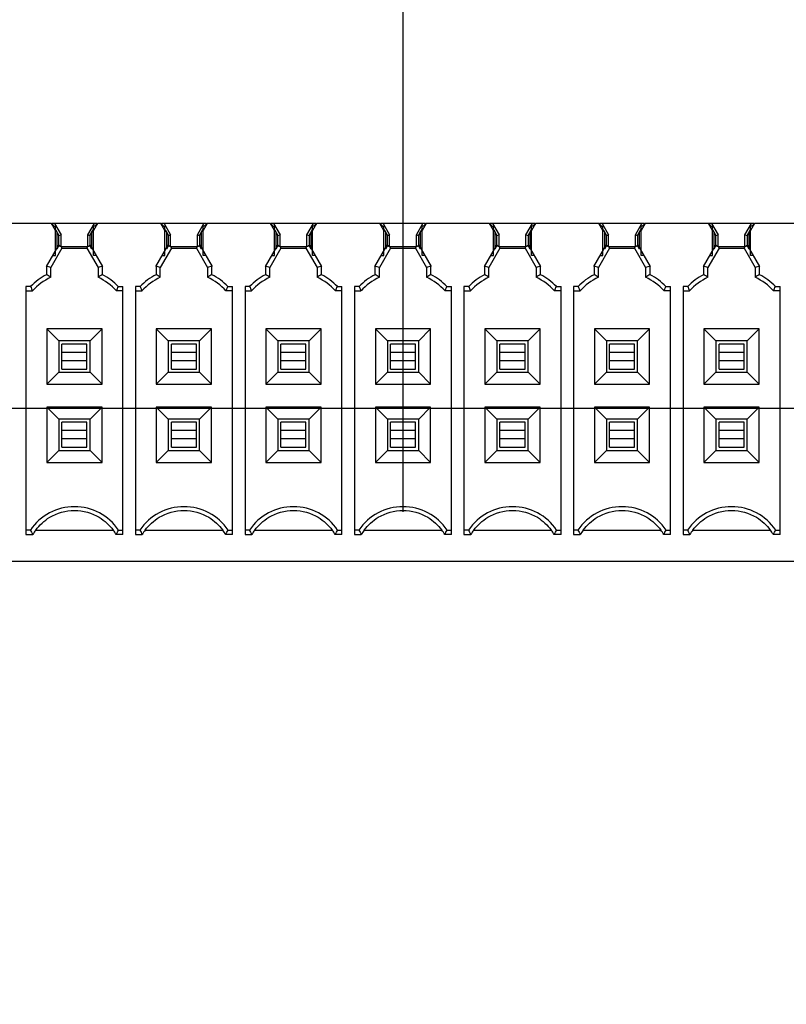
# Model space of a CAD drawing. Header units: inches. Extents: x 0 to 34, y 0 to 22.
# Tile 60 of 84: x 19.9 to 20.8, y 11.9 to 13.2. Entities that reach past the tile are written whole.
import ezdxf

# ---------------------------------------------------------------- set-up
doc = ezdxf.new("R2010")
doc.units = ezdxf.units.IN
doc.header["$LTSCALE"] = 1.87
doc.header["$MEASUREMENT"] = 0
doc.layers.get('0').update_dxf_attribs({"linetype": 'CONTINUOUS'})
doc.layers.add('DIMENSIONS', color=7, linetype='CONTINUOUS')
doc.styles.get("Standard").update_dxf_attribs({"font": 'txt', "width": 0.8})
doc.dimstyles.new('DIMSTYLE_2', dxfattribs={"dimtxt": 0.125, "dimasz": 0.18, "dimexe": 0.125, "dimexo": 0.0625, "dimgap": 0.03125, "dimtad": 0, "dimtih": 1, "dimtoh": 1, "dimdec": 3, "dimzin": 4, "dimdsep": 46, "dimtxsty": 'STANDARD', "dimblk": '_FILLED', "dimblk1": '_FILLED', "dimblk2": '_FILLED', "dimcen": 0.09, "dimadec": 0, "dimazin": 0, "dimtp": 0.001, "dimtm": 0.001, "dimtfac": 1, "dimtdec": 3, "dimtofl": 0, "dimtmove": 0, "dimatfit": 3, "dimldrblk": '_FILLED', "dimfxl": 1, "dimtolj": 1, "dimtzin": 4, "dimarcsym": 0})

# ---------------------------------------------------------------- blocks, each defined once
blk = doc.blocks.new('*D32')
at = {"layer": 'DIMENSIONS', "color": 2, "linetype": 'CONTINUOUS'}
blk.add_line((20.336, 12.5674), (20.336, 18.8345), dxfattribs=at)
at = {"layer": 'DIMENSIONS', "color": 2, "linetype": 'CONTINUOUS', "insert": (20.2735, 18.897), "char_height": 0.125, "width": 1.425, "attachment_point": 1, "rotation": 90, "line_spacing_factor": 0.9}
blk.add_mtext('8.396{\\Ftxt.shx;\\W1.000000;\\H0.125000; }[213.25]', dxfattribs=at)
blk = doc.blocks.new('_FILLED')
at = {"color": 0, "linetype": 'BYBLOCK'}
blk.add_solid([(0, 0), (-1, 0.1736), (-1, -0.1736)], dxfattribs=at)
blk = doc.blocks.new('*D78')
at = {"layer": 'DIMENSIONS', "color": 2, "linetype": 'CONTINUOUS'}
blk.add_line((15.1757, 12.6978), (23.4677, 12.6978), dxfattribs=at)
at = {"layer": 'DIMENSIONS', "color": 2, "linetype": 'CONTINUOUS', "insert": (23.5302, 12.7603), "char_height": 0.125, "width": 1.425, "attachment_point": 1, "line_spacing_factor": 0.9}
blk.add_mtext('5.249{\\Ftxt.shx;\\W1.000000;\\H0.125000; }[133.33]', dxfattribs=at)
blk = doc.blocks.new('*D90')
at = {"layer": 'DIMENSIONS', "color": 2, "linetype": 'CONTINUOUS'}
blk.add_line((21.5001, 12.0099), (21.5001, 18.8345), dxfattribs=at)
at = {"layer": 'DIMENSIONS', "color": 2, "linetype": 'CONTINUOUS', "insert": (21.4376, 18.897), "char_height": 0.125, "width": 1.425, "attachment_point": 1, "rotation": 90, "line_spacing_factor": 0.9}
blk.add_mtext('9.560{\\Ftxt.shx;\\W1.000000;\\H0.125000; }[242.82]', dxfattribs=at)

msp = doc.modelspace()

# ---------------------------------------------------------------- linework, layer by layer
at = {"color": 6, "linetype": 'CONTINUOUS'}
for p, q in [((19.8935, 12.9301), (19.8138, 12.9301)), ((19.8986, 12.9214), (19.8935, 12.9301)), ((19.8937, 12.9301), (19.8944, 12.9301)), ((19.9477, 12.9301), (19.8975, 12.9301)), ((19.8975, 12.9301), (19.9057, 12.9159)), ((19.9395, 12.9159), (19.9477, 12.9301)), ((19.9516, 12.9301), (19.9466, 12.9214)), ((19.9508, 12.9301), (19.9513, 12.9301)), ((20.0313, 12.9301), (19.9516, 12.9301)), ((20.0364, 12.9214), (20.0313, 12.9301)), ((20.0315, 12.9301), (20.0322, 12.9301)), ((20.0855, 12.9301), (20.0353, 12.9301)), ((20.0353, 12.9301), (20.0435, 12.9159)), ((20.0773, 12.9159), (20.0855, 12.9301)), ((20.0894, 12.9301), (20.0844, 12.9214)), ((20.0886, 12.9301), (20.0891, 12.9301)), ((20.1691, 12.9301), (20.0894, 12.9301)), ((20.1742, 12.9214), (20.1691, 12.9301)), ((20.1693, 12.9301), (20.17, 12.9301)), ((20.2232, 12.9301), (20.1731, 12.9301)), ((20.1731, 12.9301), (20.1813, 12.9159)), ((20.2151, 12.9159), (20.2232, 12.9301)), ((20.2272, 12.9301), (20.2222, 12.9214)), ((20.2264, 12.9301), (20.2269, 12.9301)), ((20.3069, 12.9301), (20.2272, 12.9301)), ((20.312, 12.9214), (20.3069, 12.9301)), ((20.3071, 12.9301), (20.3078, 12.9301)), ((20.361, 12.9301), (20.3109, 12.9301)), ((20.3109, 12.9301), (20.3191, 12.9159)), ((20.3529, 12.9159), (20.361, 12.9301)), ((20.365, 12.9301), (20.36, 12.9214)), ((20.3641, 12.9301), (20.3647, 12.9301)), ((20.4447, 12.9301), (20.365, 12.9301)), ((20.4497, 12.9214), (20.4447, 12.9301)), ((20.4449, 12.9301), (20.4456, 12.9301)), ((20.4988, 12.9301), (20.4487, 12.9301)), ((20.4487, 12.9301), (20.4569, 12.9159)), ((20.4907, 12.9159), (20.4988, 12.9301)), ((20.5028, 12.9301), (20.4978, 12.9214)), ((20.5019, 12.9301), (20.5025, 12.9301)), ((20.5825, 12.9301), (20.5028, 12.9301)), ((20.5875, 12.9214), (20.5825, 12.9301)), ((20.5827, 12.9301), (20.5834, 12.9301)), ((20.6366, 12.9301), (20.5865, 12.9301)), ((20.5865, 12.9301), (20.5947, 12.9159)), ((20.6285, 12.9159), (20.6366, 12.9301)), ((20.6406, 12.9301), (20.6356, 12.9214)), ((20.6397, 12.9301), (20.6403, 12.9301)), ((20.7203, 12.9301), (20.6406, 12.9301)), ((20.7253, 12.9214), (20.7203, 12.9301)), ((20.7205, 12.9301), (20.7212, 12.9301)), ((20.7744, 12.9301), (20.7243, 12.9301)), ((20.7243, 12.9301), (20.7325, 12.9159)), ((20.7662, 12.9159), (20.7744, 12.9301)), ((20.7784, 12.9301), (20.7734, 12.9214)), ((20.7775, 12.9301), (20.7781, 12.9301)), ((20.8581, 12.9301), (20.7784, 12.9301)), ((19.8986, 12.922), (19.8986, 12.927)), ((19.8986, 12.8902), (19.8986, 12.9216)), ((19.9009, 12.9), (19.9009, 12.9189)), ((19.903, 12.9152), (19.9057, 12.9159)), ((19.9057, 12.9013), (19.9057, 12.9159)), ((19.9395, 12.9159), (19.9421, 12.9152)), ((19.9395, 12.9013), (19.9395, 12.9159)), ((19.9442, 12.9189), (19.9442, 12.9)), ((19.9466, 12.8902), (19.9466, 12.927)), ((20.0364, 12.922), (20.0364, 12.927)), ((20.0364, 12.8902), (20.0364, 12.9216)), ((20.0387, 12.9), (20.0387, 12.9189)), ((20.0408, 12.9152), (20.0435, 12.9159)), ((20.0435, 12.9013), (20.0435, 12.9159)), ((20.0773, 12.9159), (20.0799, 12.9152)), ((20.0773, 12.9013), (20.0773, 12.9159)), ((20.082, 12.9189), (20.082, 12.9)), ((20.0844, 12.8902), (20.0844, 12.927)), ((20.1742, 12.922), (20.1742, 12.927)), ((20.1742, 12.8902), (20.1742, 12.9216)), ((20.1765, 12.9), (20.1765, 12.9189)), ((20.1786, 12.9152), (20.1813, 12.9159)), ((20.1813, 12.9013), (20.1813, 12.9159)), ((20.2151, 12.9159), (20.2177, 12.9152)), ((20.2151, 12.9013), (20.2151, 12.9159)), ((20.2198, 12.9189), (20.2198, 12.9)), ((20.2222, 12.8902), (20.2222, 12.927)), ((20.312, 12.922), (20.312, 12.927)), ((20.312, 12.8902), (20.312, 12.9216)), ((20.3143, 12.9), (20.3143, 12.9189)), ((20.3164, 12.9152), (20.3191, 12.9159)), ((20.3191, 12.9013), (20.3191, 12.9159)), ((20.3529, 12.9159), (20.3555, 12.9152)), ((20.3529, 12.9013), (20.3529, 12.9159)), ((20.3576, 12.9189), (20.3576, 12.9)), ((20.36, 12.8902), (20.36, 12.927)), ((20.4497, 12.922), (20.4497, 12.927)), ((20.4497, 12.8902), (20.4497, 12.9216)), ((20.4521, 12.9), (20.4521, 12.9189)), ((20.4542, 12.9152), (20.4569, 12.9159)), ((20.4569, 12.9013), (20.4569, 12.9159)), ((20.4907, 12.9159), (20.4933, 12.9152)), ((20.4907, 12.9013), (20.4907, 12.9159)), ((20.4954, 12.9189), (20.4954, 12.9)), ((20.4978, 12.8902), (20.4978, 12.927)), ((20.5875, 12.922), (20.5875, 12.927)), ((20.5875, 12.8902), (20.5875, 12.9216)), ((20.5899, 12.9), (20.5899, 12.9189)), ((20.592, 12.9152), (20.5947, 12.9159)), ((20.5947, 12.9013), (20.5947, 12.9159)), ((20.6285, 12.9159), (20.6311, 12.9152)), ((20.6285, 12.9013), (20.6285, 12.9159)), ((20.6332, 12.9189), (20.6332, 12.9)), ((20.6356, 12.8902), (20.6356, 12.927)), ((20.7253, 12.922), (20.7253, 12.927)), ((20.7253, 12.8902), (20.7253, 12.9216)), ((20.7277, 12.9), (20.7277, 12.9189)), ((20.7298, 12.9152), (20.7325, 12.9159)), ((20.7325, 12.9013), (20.7325, 12.9159)), ((20.7662, 12.9159), (20.7689, 12.9152)), ((20.7662, 12.9013), (20.7662, 12.9159)), ((20.771, 12.9189), (20.771, 12.9)), ((20.7734, 12.922), (20.7734, 12.927)), ((20.7734, 12.8902), (20.7734, 12.9216)), ((19.903, 12.9032), (19.903, 12.9152)), ((19.9421, 12.9152), (19.9421, 12.9032)), ((20.0408, 12.9032), (20.0408, 12.9152)), ((20.0799, 12.9152), (20.0799, 12.9032)), ((20.1786, 12.9032), (20.1786, 12.9152)), ((20.2177, 12.9152), (20.2177, 12.9032)), ((20.3164, 12.9032), (20.3164, 12.9152)), ((20.3555, 12.9152), (20.3555, 12.9032)), ((20.4542, 12.9032), (20.4542, 12.9152)), ((20.4933, 12.9152), (20.4933, 12.9032)), ((20.592, 12.9032), (20.592, 12.9152)), ((20.6311, 12.9152), (20.6311, 12.9032)), ((20.7298, 12.9032), (20.7298, 12.9152)), ((20.7689, 12.9152), (20.7689, 12.9032)), ((19.9057, 12.9013), (19.9395, 12.9013)), ((19.9068, 12.8993), (19.9383, 12.8993)), ((20.0435, 12.9013), (20.0773, 12.9013)), ((20.0446, 12.8993), (20.0761, 12.8993)), ((20.1813, 12.9013), (20.2151, 12.9013)), ((20.1824, 12.8993), (20.2139, 12.8993)), ((20.3191, 12.9013), (20.3529, 12.9013)), ((20.3202, 12.8993), (20.3517, 12.8993)), ((20.4569, 12.9013), (20.4907, 12.9013)), ((20.458, 12.8993), (20.4895, 12.8993)), ((20.5947, 12.9013), (20.6285, 12.9013)), ((20.5958, 12.8993), (20.6273, 12.8993)), ((20.7325, 12.9013), (20.7662, 12.9013)), ((20.7336, 12.8993), (20.7651, 12.8993)), ((19.8874, 12.8765), (19.8874, 12.8659)), ((19.8928, 12.8625), (19.8928, 12.875)), ((19.9523, 12.875), (19.9523, 12.8625)), ((19.9578, 12.8659), (19.9578, 12.8765)), ((20.0252, 12.8765), (20.0252, 12.8659)), ((20.0306, 12.8625), (20.0306, 12.875)), ((20.0901, 12.875), (20.0901, 12.8625)), ((20.0956, 12.8659), (20.0956, 12.8765)), ((20.163, 12.8765), (20.163, 12.8659)), ((20.1684, 12.8625), (20.1684, 12.875)), ((20.2279, 12.875), (20.2279, 12.8625)), ((20.2334, 12.8659), (20.2334, 12.8765)), ((20.3007, 12.8765), (20.3007, 12.8659)), ((20.3062, 12.8625), (20.3062, 12.875)), ((20.3657, 12.875), (20.3657, 12.8625)), ((20.3712, 12.8659), (20.3712, 12.8765)), ((20.4385, 12.8765), (20.4385, 12.8659)), ((20.444, 12.8625), (20.444, 12.875)), ((20.5035, 12.875), (20.5035, 12.8625)), ((20.509, 12.8659), (20.509, 12.8765)), ((20.5763, 12.8765), (20.5763, 12.8659)), ((20.5818, 12.8625), (20.5818, 12.875)), ((20.6413, 12.875), (20.6413, 12.8625)), ((20.6468, 12.8659), (20.6468, 12.8765)), ((20.7141, 12.8765), (20.7141, 12.8659)), ((20.7196, 12.8625), (20.7196, 12.875)), ((20.7791, 12.875), (20.7791, 12.8625)), ((20.7846, 12.8659), (20.7846, 12.8765)), ((19.8674, 12.8509), (19.8616, 12.8509)), ((19.8616, 12.8509), (19.8616, 12.5388)), ((19.8616, 12.8455), (19.8698, 12.8455)), ((19.9836, 12.8455), (19.9754, 12.8455)), ((19.9778, 12.8509), (19.9836, 12.8509)), ((19.9836, 12.5388), (19.9836, 12.8509)), ((20.0052, 12.8509), (19.9994, 12.8509)), ((19.9994, 12.8509), (19.9994, 12.5388)), ((19.9994, 12.8455), (20.0076, 12.8455)), ((20.1214, 12.8455), (20.1132, 12.8455)), ((20.1156, 12.8509), (20.1214, 12.8509)), ((20.1214, 12.5388), (20.1214, 12.8509)), ((20.143, 12.8509), (20.1372, 12.8509)), ((20.1372, 12.8509), (20.1372, 12.5388)), ((20.1372, 12.8455), (20.1454, 12.8455)), ((20.2592, 12.8455), (20.251, 12.8455)), ((20.2534, 12.8509), (20.2592, 12.8509)), ((20.2592, 12.5388), (20.2592, 12.8509)), ((20.2808, 12.8509), (20.2749, 12.8509)), ((20.2749, 12.8509), (20.2749, 12.5388)), ((20.2749, 12.8455), (20.2831, 12.8455)), ((20.397, 12.8455), (20.3888, 12.8455)), ((20.3912, 12.8509), (20.397, 12.8509)), ((20.397, 12.5388), (20.397, 12.8509)), ((20.4186, 12.8509), (20.4127, 12.8509)), ((20.4127, 12.8509), (20.4127, 12.5388)), ((20.4127, 12.8455), (20.4209, 12.8455)), ((20.5348, 12.8455), (20.5266, 12.8455)), ((20.529, 12.8509), (20.5348, 12.8509)), ((20.5348, 12.5388), (20.5348, 12.8509)), ((20.5564, 12.8509), (20.5505, 12.8509)), ((20.5505, 12.8509), (20.5505, 12.5388)), ((20.5505, 12.8455), (20.5587, 12.8455)), ((20.6726, 12.8455), (20.6644, 12.8455)), ((20.6668, 12.8509), (20.6726, 12.8509)), ((20.6726, 12.5388), (20.6726, 12.8509)), ((20.6941, 12.8509), (20.6883, 12.8509)), ((20.6883, 12.8509), (20.6883, 12.5388)), ((20.6883, 12.8455), (20.6965, 12.8455)), ((20.8104, 12.8455), (20.8022, 12.8455)), ((20.8046, 12.8509), (20.8104, 12.8509)), ((20.8104, 12.5388), (20.8104, 12.8509)), ((19.9573, 12.7975), (19.8878, 12.7975)), ((19.8878, 12.7975), (19.9029, 12.7825)), ((19.8878, 12.7975), (19.8878, 12.7281)), ((19.9423, 12.7825), (19.9573, 12.7975)), ((19.9573, 12.7281), (19.9573, 12.7975)), ((20.0951, 12.7975), (20.0256, 12.7975)), ((20.0256, 12.7975), (20.0407, 12.7825)), ((20.0256, 12.7975), (20.0256, 12.7281)), ((20.0801, 12.7825), (20.0951, 12.7975)), ((20.0951, 12.7281), (20.0951, 12.7975)), ((20.2329, 12.7975), (20.1634, 12.7975)), ((20.1634, 12.7975), (20.1785, 12.7825)), ((20.1634, 12.7975), (20.1634, 12.7281)), ((20.2179, 12.7825), (20.2329, 12.7975)), ((20.2329, 12.7281), (20.2329, 12.7975)), ((20.3707, 12.7975), (20.3012, 12.7975)), ((20.3012, 12.7975), (20.3163, 12.7825)), ((20.3012, 12.7975), (20.3012, 12.7281)), ((20.3557, 12.7825), (20.3707, 12.7975)), ((20.3707, 12.7281), (20.3707, 12.7975)), ((20.5085, 12.7975), (20.439, 12.7975)), ((20.439, 12.7975), (20.4541, 12.7825)), ((20.439, 12.7975), (20.439, 12.7281)), ((20.4935, 12.7825), (20.5085, 12.7975)), ((20.5085, 12.7281), (20.5085, 12.7975)), ((20.6463, 12.7975), (20.5768, 12.7975)), ((20.5768, 12.7975), (20.5919, 12.7825)), ((20.5768, 12.7975), (20.5768, 12.7281)), ((20.6312, 12.7825), (20.6463, 12.7975)), ((20.6463, 12.7281), (20.6463, 12.7975)), ((20.7841, 12.7975), (20.7146, 12.7975)), ((20.7146, 12.7975), (20.7297, 12.7825)), ((20.7146, 12.7975), (20.7146, 12.7281)), ((20.769, 12.7825), (20.7841, 12.7975)), ((20.7841, 12.7281), (20.7841, 12.7975)), ((19.9423, 12.7825), (19.9029, 12.7825)), ((19.9029, 12.7825), (19.9029, 12.7431)), ((19.9423, 12.7431), (19.9423, 12.7825)), ((20.0801, 12.7825), (20.0407, 12.7825)), ((20.0407, 12.7825), (20.0407, 12.7431)), ((20.0801, 12.7431), (20.0801, 12.7825)), ((20.2179, 12.7825), (20.1785, 12.7825)), ((20.1785, 12.7825), (20.1785, 12.7431)), ((20.2179, 12.7431), (20.2179, 12.7825)), ((20.3557, 12.7825), (20.3163, 12.7825)), ((20.3163, 12.7825), (20.3163, 12.7431)), ((20.3557, 12.7431), (20.3557, 12.7825)), ((20.4935, 12.7825), (20.4541, 12.7825)), ((20.4541, 12.7825), (20.4541, 12.7431)), ((20.4935, 12.7431), (20.4935, 12.7825)), ((20.6312, 12.7825), (20.5919, 12.7825)), ((20.5919, 12.7825), (20.5919, 12.7431)), ((20.6312, 12.7431), (20.6312, 12.7825)), ((20.769, 12.7825), (20.7297, 12.7825)), ((20.7297, 12.7825), (20.7297, 12.7431)), ((20.769, 12.7431), (20.769, 12.7825)), ((19.9383, 12.7785), (19.9068, 12.7785)), ((19.9068, 12.747), (19.9068, 12.7785)), ((19.9383, 12.768), (19.9068, 12.768)), ((19.9383, 12.747), (19.9383, 12.7785)), ((20.0761, 12.7785), (20.0446, 12.7785)), ((20.0446, 12.747), (20.0446, 12.7785)), ((20.0761, 12.768), (20.0446, 12.768)), ((20.0761, 12.747), (20.0761, 12.7785)), ((20.2139, 12.7785), (20.1824, 12.7785)), ((20.1824, 12.747), (20.1824, 12.7785)), ((20.2139, 12.768), (20.1824, 12.768)), ((20.2139, 12.747), (20.2139, 12.7785)), ((20.3517, 12.7785), (20.3202, 12.7785)), ((20.3202, 12.747), (20.3202, 12.7785)), ((20.3517, 12.768), (20.3202, 12.768)), ((20.3517, 12.747), (20.3517, 12.7785)), ((20.4895, 12.7785), (20.458, 12.7785)), ((20.458, 12.747), (20.458, 12.7785)), ((20.4895, 12.768), (20.458, 12.768)), ((20.4895, 12.747), (20.4895, 12.7785)), ((20.6273, 12.7785), (20.5958, 12.7785)), ((20.5958, 12.747), (20.5958, 12.7785)), ((20.6273, 12.768), (20.5958, 12.768)), ((20.6273, 12.747), (20.6273, 12.7785)), ((20.7651, 12.7785), (20.7336, 12.7785)), ((20.7336, 12.747), (20.7336, 12.7785)), ((20.7651, 12.768), (20.7336, 12.768)), ((20.7651, 12.747), (20.7651, 12.7785)), ((19.9383, 12.7576), (19.9068, 12.7576)), ((20.0761, 12.7576), (20.0446, 12.7576)), ((20.2139, 12.7576), (20.1824, 12.7576)), ((20.3517, 12.7576), (20.3202, 12.7576)), ((20.4895, 12.7576), (20.458, 12.7576)), ((20.6273, 12.7576), (20.5958, 12.7576)), ((20.7651, 12.7576), (20.7336, 12.7576)), ((19.8878, 12.7281), (19.9029, 12.7431)), ((19.9029, 12.7431), (19.9423, 12.7431)), ((19.9068, 12.747), (19.9383, 12.747)), ((19.9573, 12.7281), (19.9423, 12.7431)), ((20.0256, 12.7281), (20.0407, 12.7431)), ((20.0407, 12.7431), (20.0801, 12.7431)), ((20.0446, 12.747), (20.0761, 12.747)), ((20.0951, 12.7281), (20.0801, 12.7431)), ((20.1634, 12.7281), (20.1785, 12.7431)), ((20.1785, 12.7431), (20.2179, 12.7431)), ((20.1824, 12.747), (20.2139, 12.747)), ((20.2329, 12.7281), (20.2179, 12.7431)), ((20.3012, 12.7281), (20.3163, 12.7431)), ((20.3163, 12.7431), (20.3557, 12.7431)), ((20.3202, 12.747), (20.3517, 12.747)), ((20.3707, 12.7281), (20.3557, 12.7431)), ((20.439, 12.7281), (20.4541, 12.7431)), ((20.4541, 12.7431), (20.4935, 12.7431)), ((20.458, 12.747), (20.4895, 12.747)), ((20.5085, 12.7281), (20.4935, 12.7431)), ((20.5768, 12.7281), (20.5919, 12.7431)), ((20.5919, 12.7431), (20.6312, 12.7431)), ((20.5958, 12.747), (20.6273, 12.747)), ((20.6463, 12.7281), (20.6312, 12.7431)), ((20.7146, 12.7281), (20.7297, 12.7431)), ((20.7297, 12.7431), (20.769, 12.7431)), ((20.7336, 12.747), (20.7651, 12.747)), ((20.7841, 12.7281), (20.769, 12.7431)), ((19.8878, 12.7281), (19.9573, 12.7281)), ((20.0256, 12.7281), (20.0951, 12.7281)), ((20.1634, 12.7281), (20.2329, 12.7281)), ((20.3012, 12.7281), (20.3707, 12.7281)), ((20.439, 12.7281), (20.5085, 12.7281)), ((20.5768, 12.7281), (20.6463, 12.7281)), ((20.7146, 12.7281), (20.7841, 12.7281)), ((19.9573, 12.6991), (19.8878, 12.6991)), ((19.8878, 12.6991), (19.9029, 12.6841)), ((19.8878, 12.6991), (19.8878, 12.6296)), ((19.9423, 12.6841), (19.9573, 12.6991)), ((19.9573, 12.6296), (19.9573, 12.6991)), ((20.0951, 12.6991), (20.0256, 12.6991)), ((20.0256, 12.6991), (20.0407, 12.6841)), ((20.0256, 12.6991), (20.0256, 12.6296)), ((20.0801, 12.6841), (20.0951, 12.6991)), ((20.0951, 12.6296), (20.0951, 12.6991)), ((20.2329, 12.6991), (20.1634, 12.6991)), ((20.1634, 12.6991), (20.1785, 12.6841)), ((20.1634, 12.6991), (20.1634, 12.6296)), ((20.2179, 12.6841), (20.2329, 12.6991)), ((20.2329, 12.6296), (20.2329, 12.6991)), ((20.3707, 12.6991), (20.3012, 12.6991)), ((20.3012, 12.6991), (20.3163, 12.6841)), ((20.3012, 12.6991), (20.3012, 12.6296)), ((20.3557, 12.6841), (20.3707, 12.6991)), ((20.3707, 12.6296), (20.3707, 12.6991)), ((20.5085, 12.6991), (20.439, 12.6991)), ((20.439, 12.6991), (20.4541, 12.6841)), ((20.439, 12.6991), (20.439, 12.6296)), ((20.4935, 12.6841), (20.5085, 12.6991)), ((20.5085, 12.6296), (20.5085, 12.6991)), ((20.6463, 12.6991), (20.5768, 12.6991)), ((20.5768, 12.6991), (20.5919, 12.6841)), ((20.5768, 12.6991), (20.5768, 12.6296)), ((20.6312, 12.6841), (20.6463, 12.6991)), ((20.6463, 12.6296), (20.6463, 12.6991)), ((20.7841, 12.6991), (20.7146, 12.6991)), ((20.7146, 12.6991), (20.7297, 12.6841)), ((20.7146, 12.6991), (20.7146, 12.6296)), ((20.769, 12.6841), (20.7841, 12.6991)), ((20.7841, 12.6296), (20.7841, 12.6991)), ((19.9423, 12.6841), (19.9029, 12.6841)), ((19.9029, 12.6841), (19.9029, 12.6447)), ((19.9423, 12.6447), (19.9423, 12.6841)), ((20.0801, 12.6841), (20.0407, 12.6841)), ((20.0407, 12.6841), (20.0407, 12.6447)), ((20.0801, 12.6447), (20.0801, 12.6841)), ((20.2179, 12.6841), (20.1785, 12.6841)), ((20.1785, 12.6841), (20.1785, 12.6447)), ((20.2179, 12.6447), (20.2179, 12.6841)), ((20.3557, 12.6841), (20.3163, 12.6841)), ((20.3163, 12.6841), (20.3163, 12.6447)), ((20.3557, 12.6447), (20.3557, 12.6841)), ((20.4935, 12.6841), (20.4541, 12.6841)), ((20.4541, 12.6841), (20.4541, 12.6447)), ((20.4935, 12.6447), (20.4935, 12.6841)), ((20.6312, 12.6841), (20.5919, 12.6841)), ((20.5919, 12.6841), (20.5919, 12.6447)), ((20.6312, 12.6447), (20.6312, 12.6841)), ((20.769, 12.6841), (20.7297, 12.6841)), ((20.7297, 12.6841), (20.7297, 12.6447)), ((20.769, 12.6447), (20.769, 12.6841)), ((19.9383, 12.6801), (19.9068, 12.6801)), ((19.9068, 12.6486), (19.9068, 12.6801)), ((19.9383, 12.6696), (19.9068, 12.6696)), ((19.9383, 12.6486), (19.9383, 12.6801)), ((20.0761, 12.6801), (20.0446, 12.6801)), ((20.0446, 12.6486), (20.0446, 12.6801)), ((20.0761, 12.6696), (20.0446, 12.6696)), ((20.0761, 12.6486), (20.0761, 12.6801)), ((20.2139, 12.6801), (20.1824, 12.6801)), ((20.1824, 12.6486), (20.1824, 12.6801)), ((20.2139, 12.6696), (20.1824, 12.6696)), ((20.2139, 12.6486), (20.2139, 12.6801)), ((20.3517, 12.6801), (20.3202, 12.6801)), ((20.3202, 12.6486), (20.3202, 12.6801)), ((20.3517, 12.6696), (20.3202, 12.6696)), ((20.3517, 12.6486), (20.3517, 12.6801)), ((20.4895, 12.6801), (20.458, 12.6801)), ((20.458, 12.6486), (20.458, 12.6801)), ((20.4895, 12.6696), (20.458, 12.6696)), ((20.4895, 12.6486), (20.4895, 12.6801)), ((20.6273, 12.6801), (20.5958, 12.6801)), ((20.5958, 12.6486), (20.5958, 12.6801)), ((20.6273, 12.6696), (20.5958, 12.6696)), ((20.6273, 12.6486), (20.6273, 12.6801)), ((20.7651, 12.6801), (20.7336, 12.6801)), ((20.7336, 12.6486), (20.7336, 12.6801)), ((20.7651, 12.6696), (20.7336, 12.6696)), ((20.7651, 12.6486), (20.7651, 12.6801)), ((19.9383, 12.6592), (19.9068, 12.6592)), ((20.0761, 12.6592), (20.0446, 12.6592)), ((20.2139, 12.6592), (20.1824, 12.6592)), ((20.3517, 12.6592), (20.3202, 12.6592)), ((20.4895, 12.6592), (20.458, 12.6592)), ((20.6273, 12.6592), (20.5958, 12.6592)), ((20.7651, 12.6592), (20.7336, 12.6592)), ((19.8878, 12.6296), (19.9029, 12.6447)), ((19.9029, 12.6447), (19.9423, 12.6447)), ((19.9068, 12.6486), (19.9383, 12.6486)), ((19.9573, 12.6296), (19.9423, 12.6447)), ((20.0256, 12.6296), (20.0407, 12.6447)), ((20.0407, 12.6447), (20.0801, 12.6447)), ((20.0446, 12.6486), (20.0761, 12.6486)), ((20.0951, 12.6296), (20.0801, 12.6447)), ((20.1634, 12.6296), (20.1785, 12.6447)), ((20.1785, 12.6447), (20.2179, 12.6447)), ((20.1824, 12.6486), (20.2139, 12.6486)), ((20.2329, 12.6296), (20.2179, 12.6447)), ((20.3012, 12.6296), (20.3163, 12.6447)), ((20.3163, 12.6447), (20.3557, 12.6447)), ((20.3202, 12.6486), (20.3517, 12.6486)), ((20.3707, 12.6296), (20.3557, 12.6447)), ((20.439, 12.6296), (20.4541, 12.6447)), ((20.4541, 12.6447), (20.4935, 12.6447)), ((20.458, 12.6486), (20.4895, 12.6486)), ((20.5085, 12.6296), (20.4935, 12.6447)), ((20.5768, 12.6296), (20.5919, 12.6447)), ((20.5919, 12.6447), (20.6312, 12.6447)), ((20.5958, 12.6486), (20.6273, 12.6486)), ((20.6463, 12.6296), (20.6312, 12.6447)), ((20.7146, 12.6296), (20.7297, 12.6447)), ((20.7297, 12.6447), (20.769, 12.6447)), ((20.7336, 12.6486), (20.7651, 12.6486)), ((20.7841, 12.6296), (20.769, 12.6447)), ((19.8878, 12.6296), (19.9573, 12.6296)), ((20.0256, 12.6296), (20.0951, 12.6296)), ((20.1634, 12.6296), (20.2329, 12.6296)), ((20.3012, 12.6296), (20.3707, 12.6296)), ((20.439, 12.6296), (20.5085, 12.6296)), ((20.5768, 12.6296), (20.6463, 12.6296)), ((20.7146, 12.6296), (20.7841, 12.6296)), ((19.8671, 12.5443), (19.8616, 12.5443)), ((19.8738, 12.5443), (19.9714, 12.5443)), ((19.9781, 12.5443), (19.9836, 12.5443)), ((20.0049, 12.5443), (19.9994, 12.5443)), ((20.0116, 12.5443), (20.1092, 12.5443)), ((20.1159, 12.5443), (20.1214, 12.5443)), ((20.1427, 12.5443), (20.1372, 12.5443)), ((20.1494, 12.5443), (20.247, 12.5443)), ((20.2537, 12.5443), (20.2592, 12.5443)), ((20.2805, 12.5443), (20.2749, 12.5443)), ((20.2872, 12.5443), (20.3847, 12.5443)), ((20.3915, 12.5443), (20.397, 12.5443)), ((20.4183, 12.5443), (20.4127, 12.5443)), ((20.425, 12.5443), (20.5225, 12.5443)), ((20.5293, 12.5443), (20.5348, 12.5443)), ((20.5561, 12.5443), (20.5505, 12.5443)), ((20.5628, 12.5443), (20.6603, 12.5443)), ((20.6671, 12.5443), (20.6726, 12.5443)), ((20.6939, 12.5443), (20.6883, 12.5443)), ((20.7006, 12.5443), (20.7981, 12.5443)), ((20.8049, 12.5443), (20.8104, 12.5443)), ((19.8616, 12.5388), (19.8701, 12.5388)), ((19.9836, 12.5388), (19.9751, 12.5388)), ((19.9994, 12.5388), (20.0079, 12.5388)), ((20.1214, 12.5388), (20.1129, 12.5388)), ((20.1372, 12.5388), (20.1457, 12.5388)), ((20.2592, 12.5388), (20.2507, 12.5388)), ((20.2749, 12.5388), (20.2835, 12.5388)), ((20.397, 12.5388), (20.3885, 12.5388)), ((20.4127, 12.5388), (20.4212, 12.5388)), ((20.5348, 12.5388), (20.5263, 12.5388)), ((20.5505, 12.5388), (20.559, 12.5388)), ((20.6726, 12.5388), (20.6641, 12.5388)), ((20.6883, 12.5388), (20.6968, 12.5388)), ((20.8104, 12.5388), (20.8019, 12.5388)), ((21.3694, 12.5049), (19.3025, 12.5049))]:
    msp.add_line(p, q, dxfattribs=at)
at = {"color": 7, "linetype": 'CONTINUOUS'}
for p, q in [((19.8938, 12.9303), (19.8937, 12.9303)), ((19.8952, 12.9279), (19.8938, 12.9303)), ((19.8975, 12.9301), (19.8944, 12.9301)), ((19.8944, 12.9301), (19.8952, 12.9288)), ((19.8952, 12.9288), (19.8955, 12.9282)), ((19.9508, 12.9301), (19.9477, 12.9301)), ((19.9496, 12.9282), (19.95, 12.9288)), ((19.9514, 12.9303), (19.95, 12.9279)), ((19.95, 12.9288), (19.9508, 12.9301)), ((19.9514, 12.9303), (19.9515, 12.9303)), ((20.0316, 12.9303), (20.0315, 12.9303)), ((20.033, 12.9279), (20.0316, 12.9303)), ((20.0353, 12.9301), (20.0322, 12.9301)), ((20.0322, 12.9301), (20.033, 12.9288)), ((20.033, 12.9288), (20.0333, 12.9282)), ((20.0886, 12.9301), (20.0855, 12.9301)), ((20.0874, 12.9282), (20.0878, 12.9288)), ((20.0892, 12.9303), (20.0878, 12.9279)), ((20.0878, 12.9288), (20.0886, 12.9301)), ((20.0892, 12.9303), (20.0893, 12.9303)), ((20.1694, 12.9303), (20.1693, 12.9303)), ((20.1708, 12.9279), (20.1694, 12.9303)), ((20.1731, 12.9301), (20.17, 12.9301)), ((20.17, 12.9301), (20.1708, 12.9288)), ((20.1708, 12.9288), (20.1711, 12.9282)), ((20.2264, 12.9301), (20.2232, 12.9301)), ((20.2252, 12.9282), (20.2256, 12.9288)), ((20.227, 12.9303), (20.2256, 12.9279)), ((20.2256, 12.9288), (20.2264, 12.9301)), ((20.227, 12.9303), (20.2271, 12.9303)), ((20.3072, 12.9303), (20.3071, 12.9303)), ((20.3086, 12.9279), (20.3072, 12.9303)), ((20.3109, 12.9301), (20.3078, 12.9301)), ((20.3078, 12.9301), (20.3086, 12.9288)), ((20.3086, 12.9288), (20.3089, 12.9282)), ((20.3641, 12.9301), (20.361, 12.9301)), ((20.363, 12.9282), (20.3634, 12.9288)), ((20.3648, 12.9303), (20.3634, 12.9279)), ((20.3634, 12.9288), (20.3641, 12.9301)), ((20.3648, 12.9303), (20.3649, 12.9303)), ((20.445, 12.9303), (20.4449, 12.9303)), ((20.4464, 12.9279), (20.445, 12.9303)), ((20.4487, 12.9301), (20.4456, 12.9301)), ((20.4456, 12.9301), (20.4464, 12.9288)), ((20.4464, 12.9288), (20.4467, 12.9282)), ((20.5019, 12.9301), (20.4988, 12.9301)), ((20.5008, 12.9282), (20.5012, 12.9288)), ((20.5026, 12.9303), (20.5012, 12.9279)), ((20.5012, 12.9288), (20.5019, 12.9301)), ((20.5026, 12.9303), (20.5027, 12.9303)), ((20.5828, 12.9303), (20.5826, 12.9303)), ((20.5842, 12.9279), (20.5828, 12.9303)), ((20.5865, 12.9301), (20.5834, 12.9301)), ((20.5834, 12.9301), (20.5842, 12.9288)), ((20.5842, 12.9288), (20.5845, 12.9282)), ((20.6397, 12.9301), (20.6366, 12.9301)), ((20.6386, 12.9282), (20.639, 12.9288)), ((20.6404, 12.9303), (20.639, 12.9279)), ((20.639, 12.9288), (20.6397, 12.9301)), ((20.6404, 12.9303), (20.6405, 12.9303)), ((20.7206, 12.9303), (20.7204, 12.9303)), ((20.7219, 12.9279), (20.7206, 12.9303)), ((20.7243, 12.9301), (20.7212, 12.9301)), ((20.7212, 12.9301), (20.722, 12.9288)), ((20.722, 12.9288), (20.7223, 12.9282)), ((20.7775, 12.9301), (20.7744, 12.9301)), ((20.7764, 12.9282), (20.7768, 12.9288)), ((20.7782, 12.9303), (20.7768, 12.9279)), ((20.7768, 12.9288), (20.7775, 12.9301)), ((20.7782, 12.9303), (20.7783, 12.9303)), ((19.8955, 12.9282), (19.8962, 12.927)), ((19.8955, 12.927), (19.8986, 12.927)), ((19.8987, 12.9227), (19.8993, 12.9218)), ((19.8989, 12.9215), (19.8987, 12.9214)), ((19.8993, 12.9218), (19.9009, 12.9189)), ((19.9009, 12.9189), (19.903, 12.9152)), ((19.903, 12.9152), (19.9009, 12.9189)), ((19.9442, 12.9189), (19.9421, 12.9152)), ((19.9421, 12.9152), (19.9442, 12.9189)), ((19.9442, 12.9189), (19.9465, 12.9227)), ((19.9466, 12.9227), (19.9461, 12.9219)), ((19.9463, 12.9215), (19.9465, 12.9214)), ((19.9497, 12.927), (19.9466, 12.927)), ((19.949, 12.927), (19.9496, 12.9282)), ((20.0333, 12.9282), (20.034, 12.927)), ((20.0333, 12.927), (20.0364, 12.927)), ((20.0365, 12.9227), (20.0371, 12.9218)), ((20.0367, 12.9215), (20.0365, 12.9214)), ((20.0371, 12.9218), (20.0387, 12.9189)), ((20.0387, 12.9189), (20.0408, 12.9152)), ((20.0408, 12.9152), (20.0387, 12.9189)), ((20.082, 12.9189), (20.0799, 12.9152)), ((20.0799, 12.9152), (20.082, 12.9189)), ((20.082, 12.9189), (20.0843, 12.9227)), ((20.0844, 12.9227), (20.0839, 12.9219)), ((20.0841, 12.9215), (20.0843, 12.9214)), ((20.0875, 12.927), (20.0844, 12.927)), ((20.0868, 12.927), (20.0874, 12.9282)), ((20.1711, 12.9282), (20.1718, 12.927)), ((20.1711, 12.927), (20.1742, 12.927)), ((20.1743, 12.9227), (20.1749, 12.9218)), ((20.1745, 12.9215), (20.1743, 12.9214)), ((20.1749, 12.9218), (20.1765, 12.9189)), ((20.1765, 12.9189), (20.1786, 12.9152)), ((20.1786, 12.9152), (20.1765, 12.9189)), ((20.2198, 12.9189), (20.2177, 12.9152)), ((20.2177, 12.9152), (20.2198, 12.9189)), ((20.2198, 12.9189), (20.2221, 12.9227)), ((20.2222, 12.9227), (20.2217, 12.9219)), ((20.2219, 12.9215), (20.2221, 12.9214)), ((20.2253, 12.927), (20.2222, 12.927)), ((20.2246, 12.927), (20.2252, 12.9282)), ((20.3089, 12.9282), (20.3096, 12.927)), ((20.3089, 12.927), (20.312, 12.927)), ((20.3121, 12.9227), (20.3127, 12.9218)), ((20.3123, 12.9215), (20.3121, 12.9214)), ((20.3127, 12.9218), (20.3143, 12.9189)), ((20.3143, 12.9189), (20.3164, 12.9152)), ((20.3164, 12.9152), (20.3143, 12.9189)), ((20.3576, 12.9189), (20.3555, 12.9152)), ((20.3555, 12.9152), (20.3576, 12.9189)), ((20.3576, 12.9189), (20.3599, 12.9227)), ((20.3599, 12.9227), (20.3595, 12.9219)), ((20.3597, 12.9215), (20.3599, 12.9214)), ((20.3631, 12.927), (20.36, 12.927)), ((20.3624, 12.927), (20.363, 12.9282)), ((20.4466, 12.927), (20.4497, 12.927)), ((20.4467, 12.9282), (20.4474, 12.927)), ((20.4499, 12.9227), (20.4505, 12.9218)), ((20.4501, 12.9215), (20.4499, 12.9214)), ((20.4505, 12.9218), (20.4521, 12.9189)), ((20.4521, 12.9189), (20.4542, 12.9152)), ((20.4542, 12.9152), (20.4521, 12.9189)), ((20.4954, 12.9189), (20.4933, 12.9152)), ((20.4933, 12.9152), (20.4954, 12.9189)), ((20.4954, 12.9189), (20.4977, 12.9227)), ((20.4977, 12.9227), (20.4973, 12.9219)), ((20.4975, 12.9215), (20.4977, 12.9214)), ((20.5009, 12.927), (20.4978, 12.927)), ((20.5001, 12.927), (20.5008, 12.9282)), ((20.5844, 12.927), (20.5875, 12.927)), ((20.5845, 12.9282), (20.5852, 12.927)), ((20.5877, 12.9227), (20.5882, 12.9218)), ((20.5878, 12.9215), (20.5877, 12.9214)), ((20.5882, 12.9218), (20.5899, 12.9189)), ((20.5899, 12.9189), (20.592, 12.9152)), ((20.592, 12.9152), (20.5899, 12.9189)), ((20.6332, 12.9189), (20.6311, 12.9152)), ((20.6311, 12.9152), (20.6332, 12.9189)), ((20.6332, 12.9189), (20.6354, 12.9227)), ((20.6355, 12.9227), (20.6351, 12.9219)), ((20.6353, 12.9215), (20.6355, 12.9214)), ((20.6387, 12.927), (20.6356, 12.927)), ((20.6379, 12.927), (20.6386, 12.9282)), ((20.7222, 12.927), (20.7253, 12.927)), ((20.7223, 12.9282), (20.723, 12.927)), ((20.7255, 12.9227), (20.726, 12.9218)), ((20.7256, 12.9215), (20.7255, 12.9214)), ((20.726, 12.9218), (20.7277, 12.9189)), ((20.7277, 12.9189), (20.7298, 12.9152)), ((20.7298, 12.9152), (20.7277, 12.9189)), ((20.771, 12.9189), (20.7689, 12.9152)), ((20.7689, 12.9152), (20.771, 12.9189)), ((20.771, 12.9189), (20.7732, 12.9227)), ((20.7733, 12.9227), (20.7727, 12.9217)), ((20.7731, 12.9215), (20.7732, 12.9214)), ((20.7765, 12.927), (20.7734, 12.927)), ((20.7757, 12.927), (20.7764, 12.9282)), ((19.8873, 12.8763), (19.9028, 12.9032)), ((19.9068, 12.8993), (19.8928, 12.875)), ((19.9009, 12.8984), (19.903, 12.9021)), ((19.9058, 12.9015), (19.9028, 12.9032)), ((19.903, 12.9021), (19.9056, 12.9013)), ((19.9056, 12.9013), (19.9057, 12.9013)), ((19.9057, 12.9013), (19.9068, 12.8993)), ((19.9383, 12.8993), (19.9395, 12.9013)), ((19.9383, 12.8993), (19.9523, 12.875)), ((19.9394, 12.9015), (19.9424, 12.9032)), ((19.9395, 12.9013), (19.9421, 12.9021)), ((19.9395, 12.9013), (19.9395, 12.9013)), ((19.9421, 12.9021), (19.9442, 12.8984)), ((19.9424, 12.9032), (19.9579, 12.8763)), ((20.0251, 12.8763), (20.0406, 12.9032)), ((20.0446, 12.8993), (20.0306, 12.875)), ((20.0387, 12.8984), (20.0408, 12.9021)), ((20.0436, 12.9015), (20.0406, 12.9032)), ((20.0408, 12.9021), (20.0434, 12.9013)), ((20.0434, 12.9013), (20.0435, 12.9013)), ((20.0435, 12.9013), (20.0446, 12.8993)), ((20.0761, 12.8993), (20.0773, 12.9013)), ((20.0761, 12.8993), (20.0901, 12.875)), ((20.0772, 12.9015), (20.0802, 12.9032)), ((20.0773, 12.9013), (20.0799, 12.9021)), ((20.0773, 12.9013), (20.0773, 12.9013)), ((20.0799, 12.9021), (20.082, 12.8984)), ((20.0802, 12.9032), (20.0957, 12.8763)), ((20.1629, 12.8763), (20.1784, 12.9032)), ((20.1824, 12.8993), (20.1684, 12.875)), ((20.1765, 12.8984), (20.1786, 12.9021)), ((20.1814, 12.9015), (20.1784, 12.9032)), ((20.1786, 12.9021), (20.1812, 12.9013)), ((20.1812, 12.9013), (20.1813, 12.9013)), ((20.1813, 12.9013), (20.1824, 12.8993)), ((20.2139, 12.8993), (20.2151, 12.9013)), ((20.2139, 12.8993), (20.2279, 12.875)), ((20.215, 12.9015), (20.218, 12.9032)), ((20.2151, 12.9013), (20.2177, 12.9021)), ((20.2151, 12.9013), (20.2151, 12.9013)), ((20.2177, 12.9021), (20.2198, 12.8984)), ((20.218, 12.9032), (20.2335, 12.8763)), ((20.3007, 12.8763), (20.3162, 12.9032)), ((20.3202, 12.8993), (20.3062, 12.875)), ((20.3143, 12.8984), (20.3164, 12.9021)), ((20.3192, 12.9015), (20.3162, 12.9032)), ((20.3164, 12.9021), (20.319, 12.9013)), ((20.319, 12.9013), (20.3191, 12.9013)), ((20.3191, 12.9013), (20.3202, 12.8993)), ((20.3517, 12.8993), (20.3529, 12.9013)), ((20.3517, 12.8993), (20.3657, 12.875)), ((20.3528, 12.9015), (20.3558, 12.9032)), ((20.3529, 12.9013), (20.3555, 12.9021)), ((20.3529, 12.9013), (20.3529, 12.9013)), ((20.3555, 12.9021), (20.3576, 12.8984)), ((20.3558, 12.9032), (20.3713, 12.8763)), ((20.4385, 12.8763), (20.454, 12.9032)), ((20.458, 12.8993), (20.444, 12.875)), ((20.4521, 12.8984), (20.4542, 12.9021)), ((20.457, 12.9015), (20.454, 12.9032)), ((20.4542, 12.9021), (20.4568, 12.9013)), ((20.4568, 12.9013), (20.4569, 12.9013)), ((20.4569, 12.9013), (20.458, 12.8993)), ((20.4895, 12.8993), (20.4907, 12.9013)), ((20.4895, 12.8993), (20.5035, 12.875)), ((20.4906, 12.9015), (20.4935, 12.9032)), ((20.4907, 12.9013), (20.4933, 12.9021)), ((20.4907, 12.9013), (20.4907, 12.9013)), ((20.4933, 12.9021), (20.4954, 12.8984)), ((20.4935, 12.9032), (20.5091, 12.8763)), ((20.5762, 12.8763), (20.5918, 12.9032)), ((20.5958, 12.8993), (20.5818, 12.875)), ((20.5899, 12.8984), (20.592, 12.9021)), ((20.5948, 12.9015), (20.5918, 12.9032)), ((20.592, 12.9021), (20.5946, 12.9013)), ((20.5946, 12.9013), (20.5947, 12.9013)), ((20.5947, 12.9013), (20.5958, 12.8993)), ((20.6273, 12.8993), (20.6285, 12.9013)), ((20.6273, 12.8993), (20.6413, 12.875)), ((20.6284, 12.9015), (20.6313, 12.9032)), ((20.6285, 12.9013), (20.6311, 12.9021)), ((20.6285, 12.9013), (20.6285, 12.9013)), ((20.6311, 12.9021), (20.6332, 12.8984)), ((20.6313, 12.9032), (20.6469, 12.8763)), ((20.714, 12.8763), (20.7296, 12.9032)), ((20.7336, 12.8993), (20.7196, 12.875)), ((20.7277, 12.8984), (20.7298, 12.9021)), ((20.7326, 12.9015), (20.7296, 12.9032)), ((20.7298, 12.9021), (20.7324, 12.9013)), ((20.7324, 12.9013), (20.7325, 12.9013)), ((20.7325, 12.9013), (20.7336, 12.8993)), ((20.7651, 12.8993), (20.7663, 12.9013)), ((20.7651, 12.8993), (20.7791, 12.875)), ((20.7662, 12.9015), (20.7691, 12.9032)), ((20.7662, 12.9013), (20.7663, 12.9013)), ((20.7663, 12.9013), (20.7689, 12.9021)), ((20.7689, 12.9021), (20.771, 12.8984)), ((20.7691, 12.9032), (20.7847, 12.8763)), ((19.8953, 12.8902), (19.8986, 12.8902)), ((19.9498, 12.8902), (19.9466, 12.8902)), ((20.0331, 12.8902), (20.0364, 12.8902)), ((20.0876, 12.8902), (20.0844, 12.8902)), ((20.1709, 12.8902), (20.1742, 12.8902)), ((20.2254, 12.8902), (20.2222, 12.8902)), ((20.3087, 12.8902), (20.312, 12.8902)), ((20.3632, 12.8902), (20.36, 12.8902)), ((20.4465, 12.8902), (20.4497, 12.8902)), ((20.501, 12.8902), (20.4978, 12.8902)), ((20.5843, 12.8902), (20.5875, 12.8902)), ((20.6388, 12.8902), (20.6356, 12.8902)), ((20.7221, 12.8902), (20.7253, 12.8902)), ((20.7766, 12.8902), (20.7734, 12.8902)), ((19.8928, 12.875), (19.8874, 12.8765)), ((19.9578, 12.8765), (19.9523, 12.875)), ((20.0306, 12.875), (20.0252, 12.8765)), ((20.0956, 12.8765), (20.0901, 12.875)), ((20.1684, 12.875), (20.163, 12.8765)), ((20.2334, 12.8765), (20.2279, 12.875)), ((20.3062, 12.875), (20.3007, 12.8765)), ((20.3712, 12.8765), (20.3657, 12.875)), ((20.444, 12.875), (20.4385, 12.8765)), ((20.509, 12.8765), (20.5035, 12.875)), ((20.5818, 12.875), (20.5763, 12.8765)), ((20.6468, 12.8765), (20.6413, 12.875)), ((20.7196, 12.875), (20.7141, 12.8765)), ((20.7846, 12.8765), (20.7791, 12.875))]:
    msp.add_line(p, q, dxfattribs=at)
for centre, radius, start, end in [((19.9895, 12.9825), 0.1087, 208.9232, 209.6642), ((20.0039, 12.9907), 0.1253, 209.6561, 209.9962), ((19.8413, 12.9907), 0.1252, 330.0043, 330.3445), ((19.8556, 12.9826), 0.1088, 330.3364, 331.0769), ((20.1273, 12.9825), 0.1087, 208.9232, 209.6642), ((20.1417, 12.9907), 0.1253, 209.6561, 209.9962), ((19.9791, 12.9907), 0.1252, 330.0043, 330.3445), ((19.9934, 12.9826), 0.1088, 330.3364, 331.0769), ((20.2651, 12.9825), 0.1087, 208.9232, 209.6642), ((20.2795, 12.9907), 0.1253, 209.6561, 209.9962), ((20.1169, 12.9907), 0.1252, 330.0043, 330.3445), ((20.1312, 12.9826), 0.1088, 330.3364, 331.0769), ((20.4029, 12.9825), 0.1087, 208.9232, 209.6642), ((20.4173, 12.9907), 0.1253, 209.6561, 209.9962), ((20.2547, 12.9907), 0.1252, 330.0043, 330.3445), ((20.269, 12.9826), 0.1088, 330.3364, 331.0769), ((20.5407, 12.9825), 0.1087, 208.9232, 209.6642), ((20.5551, 12.9907), 0.1253, 209.6561, 209.9962), ((20.3925, 12.9907), 0.1252, 330.0043, 330.3445), ((20.4068, 12.9826), 0.1088, 330.3364, 331.0769), ((20.6785, 12.9825), 0.1087, 208.9232, 209.6642), ((20.6929, 12.9907), 0.1253, 209.6561, 209.9962), ((20.5303, 12.9907), 0.1252, 330.0043, 330.3445), ((20.5446, 12.9826), 0.1088, 330.3364, 331.0769), ((20.8163, 12.9825), 0.1087, 208.9232, 209.6642), ((20.8307, 12.9907), 0.1253, 209.6561, 209.9962), ((20.668, 12.9907), 0.1252, 330.0043, 330.3445), ((20.6824, 12.9826), 0.1088, 330.3364, 331.0769), ((20.0197, 12.9998), 0.1436, 210.0003, 210.4782), ((19.5333, 12.7003), 0.4277, 30.7337, 31.3373), ((20.2731, 12.7235), 0.3825, 148.7525, 149.2876), ((19.8255, 12.9998), 0.1435, 329.522, 330.0002), ((20.1575, 12.9998), 0.1436, 210.0003, 210.4782), ((19.6711, 12.7003), 0.4277, 30.7337, 31.3373), ((20.4109, 12.7235), 0.3825, 148.7525, 149.2876), ((19.9633, 12.9998), 0.1435, 329.522, 330.0002), ((20.2953, 12.9998), 0.1436, 210.0003, 210.4782), ((19.8089, 12.7003), 0.4277, 30.7337, 31.3373), ((20.5487, 12.7235), 0.3825, 148.7525, 149.2876), ((20.1011, 12.9998), 0.1435, 329.522, 330.0002), ((20.4331, 12.9998), 0.1436, 210.0003, 210.4782), ((19.9467, 12.7003), 0.4277, 30.7337, 31.3373), ((20.6865, 12.7235), 0.3825, 148.7525, 149.2876), ((20.2389, 12.9998), 0.1435, 329.522, 330.0002), ((20.5709, 12.9998), 0.1436, 210.0003, 210.4782), ((20.0845, 12.7003), 0.4277, 30.7337, 31.3373), ((20.8243, 12.7235), 0.3825, 148.7525, 149.2876), ((20.3767, 12.9998), 0.1435, 329.522, 330.0002), ((20.7087, 12.9998), 0.1436, 210.0003, 210.4782), ((20.2223, 12.7003), 0.4277, 30.7337, 31.3373), ((20.9621, 12.7235), 0.3825, 148.7525, 149.2876), ((20.5145, 12.9998), 0.1435, 329.522, 330.0002), ((20.8465, 12.9998), 0.1436, 210.0003, 210.4782), ((20.3601, 12.7003), 0.4277, 30.7337, 31.3373), ((21.0907, 12.729), 0.3718, 148.781, 149.2926), ((20.6523, 12.9998), 0.1435, 329.522, 330.0002)]:
    msp.add_arc(centre, radius, start, end, dxfattribs=at)
at = {"color": 6, "linetype": 'CONTINUOUS'}
for centre, radius, start, end in [((19.9226, 12.7982), 0.0763, 117.4808, 136.3283), ((19.9226, 12.7982), 0.0709, 114.8303, 138.1897), ((19.743, 12.628), 0.2783, 57.4275, 58.7527), ((20.1022, 12.628), 0.2783, 121.2473, 122.5725), ((19.9226, 12.7982), 0.0709, 41.8103, 65.1697), ((19.9226, 12.7982), 0.0763, 43.6717, 62.5192), ((20.0604, 12.7982), 0.0763, 117.4808, 136.3283), ((20.0604, 12.7982), 0.0709, 114.8303, 138.1897), ((19.8808, 12.628), 0.2783, 57.4275, 58.7527), ((20.2399, 12.628), 0.2783, 121.2473, 122.5725), ((20.0604, 12.7982), 0.0709, 41.8103, 65.1697), ((20.0604, 12.7982), 0.0763, 43.6717, 62.5192), ((20.1982, 12.7982), 0.0763, 117.4808, 136.3283), ((20.1982, 12.7982), 0.0709, 114.8303, 138.1897), ((20.0186, 12.628), 0.2783, 57.4275, 58.7527), ((20.3777, 12.628), 0.2783, 121.2473, 122.5725), ((20.1982, 12.7982), 0.0709, 41.8103, 65.1697), ((20.1982, 12.7982), 0.0763, 43.6717, 62.5192), ((20.336, 12.7982), 0.0763, 117.4808, 136.3283), ((20.336, 12.7982), 0.0709, 114.8303, 138.1897), ((20.1564, 12.628), 0.2783, 57.4275, 58.7527), ((20.5155, 12.628), 0.2783, 121.2473, 122.5725), ((20.336, 12.7982), 0.0709, 41.8103, 65.1697), ((20.336, 12.7982), 0.0763, 43.6717, 62.5192), ((20.4738, 12.7982), 0.0763, 117.4808, 136.3283), ((20.4738, 12.7982), 0.0709, 114.8303, 138.1897), ((20.2942, 12.628), 0.2783, 57.4275, 58.7527), ((20.6533, 12.628), 0.2783, 121.2473, 122.5725), ((20.4738, 12.7982), 0.0709, 41.8103, 65.1697), ((20.4738, 12.7982), 0.0763, 43.6717, 62.5192), ((20.6116, 12.7982), 0.0763, 117.4808, 136.3283), ((20.6116, 12.7982), 0.0709, 114.8303, 138.1897), ((20.432, 12.628), 0.2783, 57.4275, 58.7527), ((20.7911, 12.628), 0.2783, 121.2473, 122.5725), ((20.6116, 12.7982), 0.0709, 41.8103, 65.1697), ((20.6116, 12.7982), 0.0763, 43.6717, 62.5192), ((20.7494, 12.7982), 0.0763, 117.4808, 136.3283), ((20.7494, 12.7982), 0.0709, 114.8303, 138.1897), ((20.5698, 12.628), 0.2783, 57.4275, 58.7527), ((20.9289, 12.628), 0.2783, 121.2473, 122.5725), ((20.7494, 12.7982), 0.0709, 41.8103, 65.1697), ((20.7494, 12.7982), 0.0763, 43.6717, 62.5192), ((20.2049, 12.9953), 0.3671, 203.1555, 204.0862), ((19.6403, 12.9953), 0.3671, 335.9138, 336.8445), ((20.3427, 12.9953), 0.3671, 203.1555, 204.0862), ((19.7781, 12.9953), 0.3671, 335.9138, 336.8445), ((20.4805, 12.9953), 0.3671, 203.1555, 204.0862), ((19.9159, 12.9953), 0.3671, 335.9138, 336.8445), ((20.6183, 12.9953), 0.3671, 203.1555, 204.0862), ((20.0537, 12.9953), 0.3671, 335.9138, 336.8445), ((20.7561, 12.9953), 0.3671, 203.1555, 204.0862), ((20.1914, 12.9953), 0.3671, 335.9138, 336.8445), ((20.8939, 12.9953), 0.3671, 203.1555, 204.0862), ((20.3292, 12.9953), 0.3671, 335.9138, 336.8445), ((21.0317, 12.9953), 0.3671, 203.1555, 204.0862), ((20.467, 12.9953), 0.3671, 335.9138, 336.8445), ((19.9226, 12.5069), 0.0669, 33.9745, 146.0255), ((20.0604, 12.5069), 0.0669, 33.9745, 146.0255), ((20.1982, 12.5069), 0.0669, 33.9745, 146.0255), ((20.336, 12.5069), 0.0669, 33.9745, 146.0255), ((20.4738, 12.5069), 0.0669, 33.9745, 146.0255), ((20.6116, 12.5069), 0.0669, 33.9745, 146.0255), ((20.7494, 12.5069), 0.0669, 33.9745, 146.0255), ((20.1032, 12.6698), 0.2674, 207.9986, 209.3327), ((19.9226, 12.5069), 0.0615, 142.5193, 148.6939), ((19.9226, 12.5069), 0.0615, 31.3061, 37.4807), ((19.742, 12.6698), 0.2674, 330.6673, 332.0014), ((20.241, 12.6698), 0.2674, 207.9986, 209.3327), ((20.0604, 12.5069), 0.0615, 142.5193, 148.6939), ((20.0604, 12.5069), 0.0615, 31.3061, 37.4807), ((19.8798, 12.6698), 0.2674, 330.6673, 332.0014), ((20.3788, 12.6698), 0.2674, 207.9986, 209.3327), ((20.1982, 12.5069), 0.0615, 142.5193, 148.6939), ((20.1982, 12.5069), 0.0615, 31.3061, 37.4807), ((20.0176, 12.6698), 0.2674, 330.6673, 332.0014), ((20.5166, 12.6698), 0.2674, 207.9986, 209.3327), ((20.336, 12.5069), 0.0615, 142.5193, 148.6939), ((20.336, 12.5069), 0.0615, 31.3061, 37.4807), ((20.1554, 12.6698), 0.2674, 330.6673, 332.0014), ((20.6544, 12.6698), 0.2674, 207.9986, 209.3327), ((20.4738, 12.5069), 0.0615, 142.5193, 148.6939), ((20.4738, 12.5069), 0.0615, 31.3061, 37.4807), ((20.2932, 12.6698), 0.2674, 330.6673, 332.0014), ((20.7922, 12.6698), 0.2674, 207.9986, 209.3327), ((20.6116, 12.5069), 0.0615, 142.5193, 148.6939), ((20.6116, 12.5069), 0.0615, 31.3061, 37.4807), ((20.431, 12.6698), 0.2674, 330.6673, 332.0014), ((20.93, 12.6698), 0.2674, 207.9986, 209.3327), ((20.7494, 12.5069), 0.0615, 142.5193, 148.6939), ((20.7494, 12.5069), 0.0615, 31.3061, 37.4807), ((20.5687, 12.6698), 0.2674, 330.6673, 332.0014)]:
    msp.add_arc(centre, radius, start, end, dxfattribs=at)
for points in [[(19.8738, 12.5443), (19.8785, 12.5507), (19.8927, 12.5638), (19.9226, 12.5722), (19.9525, 12.5638), (19.9667, 12.5507), (19.9714, 12.5443)], [(20.0116, 12.5443), (20.0163, 12.5507), (20.0305, 12.5638), (20.0604, 12.5722), (20.0903, 12.5638), (20.1045, 12.5507), (20.1092, 12.5443)], [(20.1494, 12.5443), (20.1541, 12.5507), (20.1683, 12.5638), (20.1982, 12.5722), (20.2281, 12.5638), (20.2423, 12.5507), (20.247, 12.5443)], [(20.2872, 12.5443), (20.2919, 12.5507), (20.3061, 12.5638), (20.336, 12.5722), (20.3659, 12.5638), (20.3801, 12.5507), (20.3847, 12.5443)], [(20.425, 12.5443), (20.4297, 12.5507), (20.4439, 12.5638), (20.4738, 12.5722), (20.5037, 12.5638), (20.5179, 12.5507), (20.5225, 12.5443)], [(20.5628, 12.5443), (20.5675, 12.5507), (20.5816, 12.5638), (20.6116, 12.5722), (20.6415, 12.5638), (20.6557, 12.5507), (20.6603, 12.5443)], [(20.7006, 12.5443), (20.7053, 12.5507), (20.7194, 12.5638), (20.7494, 12.5722), (20.7793, 12.5638), (20.7935, 12.5507), (20.7981, 12.5443)]]:
    msp.add_open_spline(points, degree=3, knots=[0, 0, 0, 0, 0.211895, 0.500048, 0.788119, 1, 1, 1, 1], dxfattribs=at)

# ---------------------------------------------------------------- dimensions: what is measured, and where the dimension line sits
at = {"layer": 'DIMENSIONS', "color": 2, "linetype": 'CONTINUOUS'}
for feature_location, offset, dtype, origin, picture, middle in [((20.336, 12.5674), (0, 6.2671), 1, (11.9402, 12.5049), '*D32', (20.336, 19.6095)), ((21.5001, 12.0099), (0, 6.8247), 1, (11.9402, 11.9474), '*D90', (21.5001, 19.6095)), ((15.1757, 12.6978), (8.292, 0), 0, (15.1132, 17.947), '*D78', (24.2427, 12.6978))]:
    dim = msp.add_ordinate_dim(feature_location=feature_location, offset=offset, dtype=dtype, origin=origin, dimstyle='DIMSTYLE_2', dxfattribs=at)
    dim.commit()
    dim.dimension.update_dxf_attribs({"geometry": picture, "text_midpoint": middle})

doc.saveas('drawing.dxf')
